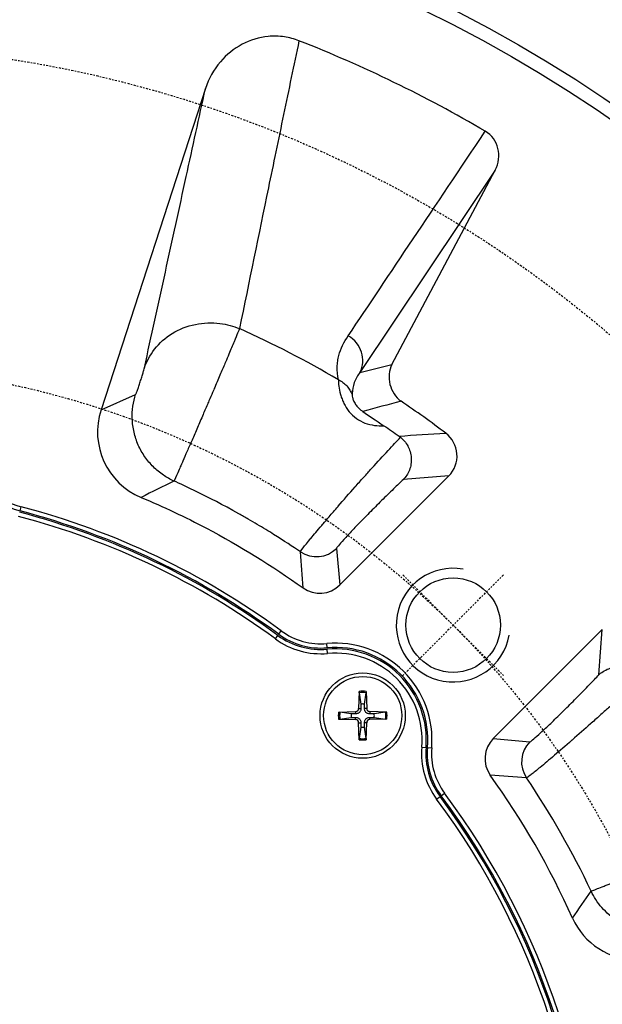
# Model space of a CAD drawing. Header units: millimetres. Extents: x 0 to 4378, y 0 to 2376.
# Tile 145 of 211: x 4008 to 4049, y 134 to 203. Entities that reach past the tile are written whole.
import ezdxf

# ---------------------------------------------------------------- set-up
doc = ezdxf.new("R2010")
doc.units = ezdxf.units.MM
doc.header["$LTSCALE"] = 0.2
doc.linetypes.add('CENTER2', pattern=[1.125, 0.75, -0.125, 0.125, -0.125])
doc.layers.add('01_Object Line', color=4, linetype='Continuous')
doc.layers.add('02_Center Line', color=1, linetype='CENTER2')
doc.styles.add('Rainbow-4.0 Style', font='malgunsl.ttf')
doc.dimstyles.new('Rainbow-4.0 Style', dxfattribs={"dimtxt": 3.5, "dimasz": 2.5, "dimexe": 1, "dimexo": 1, "dimgap": 1, "dimtad": 1, "dimdsep": 46, "dimtxsty": 'Rainbow-4.0 Style', "dimcen": 0, "dimclrd": 251, "dimclre": 251, "dimclrt": 7, "dimazin": 3, "dimtp": 0.1, "dimtm": 0.1, "dimtfac": 0.61, "dimtmove": 0, "dimatfit": 3, "dimfxl": 1, "dimlwd": -1, "dimlwe": -1, "dimarcsym": 1})
doc.dimstyles.new('Rainbow-4.0 Style$3', dxfattribs={"dimtxt": 3.5, "dimasz": 2.5, "dimexe": 1, "dimexo": 1, "dimgap": 1, "dimtad": 1, "dimtoh": 1, "dimdsep": 46, "dimtxsty": 'Rainbow-4.0 Style', "dimcen": 0, "dimclrd": 251, "dimclre": 251, "dimclrt": 7, "dimazin": 3, "dimtp": 0.1, "dimtm": 0.1, "dimtfac": 0.61, "dimtmove": 0, "dimatfit": 3, "dimfxl": 1, "dimlwd": -1, "dimlwe": -1, "dimarcsym": 1})

# ---------------------------------------------------------------- blocks, each defined once
blk = doc.blocks.new('*D143')
at = {"color": 251, "linetype": 'ByBlock', "transparency": 16777216}
for p, q in [((4055.286, 177.279), (4088.932, 210.925)), ((4094.524, 116.468), (4128.058, 116.468))]:
    blk.add_line(p, q, dxfattribs=at)
blk.add_arc((3994.475, 116.468), 132.583, 1.08039, 43.91961, dxfattribs=at)
at = {"color": 251, "transparency": 16777216}
for points in [[(4089.679, 208.142), (4090.274, 208.725), (4088.225, 210.218)], [(4127.451, 118.971), (4126.618, 118.963), (4127.058, 116.468)]]:
    blk.add_solid(points, dxfattribs=at)
at = {"layer": 'Defpoints', "color": 0, "transparency": 16777216}
for p in [(4054.579, 176.572), (4122.54, 150.782), (3895.427, 116.468), (4093.524, 116.468), (3934.371, 56.363)]:
    blk.add_point(p, dxfattribs=at)
at = {"color": 7, "transparency": 16777216, "insert": (4119.534, 168.269), "char_height": 3.5, "attachment_point": 5, "rotation": 292.5, "style": 'Rainbow-4.0 Style'}
blk.add_mtext('45°', dxfattribs=at)
blk = doc.blocks.new('*D144')
at = {"color": 251, "linetype": 'ByBlock', "transparency": 16777216}
for p, q in [((4094.524, 116.468), (4128.058, 116.468)), ((4055.286, 55.656), (4088.932, 22.01))]:
    blk.add_line(p, q, dxfattribs=at)
blk.add_arc((3994.475, 116.468), 132.583, 316.08039, 358.91961, dxfattribs=at)
at = {"color": 251, "transparency": 16777216}
for points in [[(4126.618, 113.972), (4127.451, 113.964), (4127.058, 116.468)], [(4090.274, 24.21), (4089.679, 24.793), (4088.225, 22.717)]]:
    blk.add_solid(points, dxfattribs=at)
at = {"layer": 'Defpoints', "color": 0, "transparency": 16777216}
for p in [(3934.371, 176.572), (3895.427, 116.468), (4093.524, 116.468), (4054.579, 56.363), (4109.295, 50.176)]:
    blk.add_point(p, dxfattribs=at)
at = {"color": 7, "transparency": 16777216, "insert": (4114.398, 66.794), "char_height": 3.5, "attachment_point": 5, "rotation": 67.5, "style": 'Rainbow-4.0 Style'}
blk.add_mtext('45°', dxfattribs=at)
blk = doc.blocks.new('*D153')
at = {"color": 251, "linetype": 'ByBlock', "transparency": 16777216}
blk.add_line((4041.249, 78.888), (3947.702, 154.047), dxfattribs=at)
at = {"color": 251, "transparency": 16777216}
for points in [[(3947.963, 154.372), (3947.441, 153.723), (3945.753, 155.613)], [(4041.509, 79.212), (4040.988, 78.563), (4043.197, 77.322)]]:
    blk.add_solid(points, dxfattribs=at)
at = {"layer": 'Defpoints', "color": 0, "transparency": 16777216}
for p in [(3945.753, 155.613), (4043.197, 77.322)]:
    blk.add_point(p, dxfattribs=at)
at = {"color": 7, "transparency": 16777216, "insert": (3968.219, 141.181), "char_height": 3.5, "attachment_point": 5, "rotation": 321.21998, "style": 'Rainbow-4.0 Style'}
blk.add_mtext('PCD 125', dxfattribs=at)
blk = doc.blocks.new('*D154')
at = {"color": 251, "linetype": 'ByBlock', "transparency": 16777216}
blk.add_line((4016.45, 36.948), (3972.501, 195.987), dxfattribs=at)
at = {"color": 251, "transparency": 16777216}
for points in [[(3972.902, 196.098), (3972.099, 195.876), (3971.835, 198.397)], [(4016.851, 37.059), (4016.048, 36.837), (4017.116, 34.538)]]:
    blk.add_solid(points, dxfattribs=at)
at = {"layer": 'Defpoints', "color": 0, "transparency": 16777216}
for p in [(3971.835, 198.397), (4017.116, 34.538)]:
    blk.add_point(p, dxfattribs=at)
at = {"color": 7, "transparency": 16777216, "insert": (3979.024, 182.967), "char_height": 3.5, "attachment_point": 5, "rotation": 285.4477, "style": 'Rainbow-4.0 Style'}
blk.add_mtext('PCD 170', dxfattribs=at)
blk = doc.blocks.new('A$C7e989c4f')
for p, q in [((26.769, 81.934), (19.423, 59.327)), ((47.148, 76.189), (37.64, 61.964)), ((39.888, 62.536), (47.148, 76.189)), ((37.742, 65.922), (37.742, 65.922)), ((38.018, 66.333), (38.018, 66.333)), ((37.64, 61.964), (39.888, 62.536)), ((27.871, 61.956), (27.871, 61.956)), ((19.423, 59.327), (21.861, 60.424)), ((27.305, 60.635), (27.305, 60.635)), ((36.214, 47.018), (43.881, 54.685)), ((43.881, 54.685), (40.693, 54.437)), ((13.729, 52.226), (13.805, 52.516)), ((35.987, 49.591), (36.214, 47.018)), ((31.928, 43.55), (32.106, 43.792)), ((54.685, 43.881), (47.018, 36.214)), ((54.439, 40.695), (54.685, 43.881)), ((31.692, 43.227), (31.869, 43.469)), ((35.33, 42.602), (35.303, 42.901)), ((35.365, 42.204), (35.338, 42.502)), ((37.579, 39.524), (37.546, 38.333)), ((38.081, 39.524), (38.114, 38.333)), ((37.582, 39.433), (37.7, 38.64)), ((37.96, 38.64), (38.079, 39.433)), ((36.136, 38.081), (37.328, 38.114)), ((37.328, 38.114), (37.332, 37.955)), ((37.546, 38.333), (37.706, 38.328)), ((38.114, 38.333), (37.955, 38.328)), ((38.333, 38.114), (38.328, 37.955)), ((39.524, 38.081), (38.333, 38.114)), ((36.136, 37.579), (37.328, 37.546)), ((37.02, 37.96), (36.227, 38.079)), ((36.227, 37.582), (37.02, 37.7)), ((37.328, 37.546), (37.332, 37.706)), ((38.333, 37.546), (38.328, 37.706)), ((39.524, 37.579), (38.333, 37.546)), ((39.433, 38.079), (38.64, 37.96)), ((38.64, 37.7), (39.433, 37.582)), ((37.546, 37.328), (37.706, 37.332)), ((37.579, 36.136), (37.546, 37.328)), ((37.7, 37.02), (37.582, 36.227)), ((38.114, 37.328), (37.955, 37.332)), ((38.079, 36.227), (37.96, 37.02)), ((38.081, 36.136), (38.114, 37.328)), ((47.018, 36.214), (49.589, 35.986)), ((41.987, 35.622), (42.286, 35.597)), ((42.385, 35.589), (42.684, 35.564)), ((43.033, 31.955), (43.274, 32.134)), ((43.354, 32.194), (43.595, 32.373))]:
    blk.add_line(p, q)
for centre, radius in [((0, 0), 98), ((0, 0), 97.049), ((44.194, 44.194), 3.324), ((37.83, 37.83), 3), ((37.83, 37.83), 2.75)]:
    blk.add_circle(centre, radius)
for centre, radius, start, end in [((0, 0), 71, 67.18585, 67.18639), ((0, 0), 71.1, 66.912, 66.91257), ((0, 0), 68.965, 69.44288, 69.44317), ((0, 0), 68.718, 69.57625, 69.57653), ((0, 0), 73.5, 59.02396, 59.0245), ((0, 0), 66.719, 70.14101, 70.14103), ((0, 0), 71, 58.48325, 58.51927), ((0, 0), 71.1, 58.52828, 58.56303), ((0, 0), 62.781, 69.85746, 69.85748), ((0, 0), 71, 54.17761, 54.18775), ((0, 0), 71.1, 54.08055, 54.09126), ((15, 57.061), 5, 180, 255.2716), ((15, 57.061), 4.7, 180, 255.2716), ((0, 0), 60.782, 68.60285, 68.6029), ((0, 0), 60.535, 68.31421, 68.31427), ((40.175, 53.619), 1.674, 57.07587, 57.08125), ((40.175, 53.619), 1.965, 59.15677, 59.15779), ((0, 0), 53.9, 53.75306, 75.2716), ((0, 0), 54, 53.75306, 75.2716), ((0, 0), 54.3, 53.75306, 75.2716), ((0, 0), 53.6, 53.75306, 75.2716), ((34.885, 47.582), 4.7, 233.75306, 275.10402), ((34.885, 47.582), 5.4, 233.75306, 275.10401), ((34.885, 47.582), 5.1, 233.75306, 275.10401), ((34.885, 47.582), 5, 233.75306, 275.10401), ((35.908, 36.128), 6.8, 355.24588, 95.10391), ((35.908, 36.128), 6.5, 355.24588, 95.10391), ((35.908, 36.128), 6.4, 355.24588, 95.10391), ((35.908, 36.128), 6.1, 355.24588, 95.10391), ((37.83, 37.83), 1.713, 81.58153, 98.41847), ((37.83, 37.83), 1.622, 81.19212, 98.80788), ((37.321, 38.339), 0.225, 271.61203, 358.38797), ((37.83, 37.83), 0.82, 80.88542, 99.11458), ((38.339, 38.339), 0.225, 181.61203, 268.38797), ((37.83, 37.83), 1.713, 171.58153, 188.41847), ((37.83, 37.83), 1.622, 171.19212, 188.80788), ((37.83, 37.83), 0.82, 170.88542, 189.11458), ((37.321, 37.321), 0.225, 1.61203, 88.38797), ((38.339, 37.321), 0.225, 91.61203, 178.38797), ((37.83, 37.83), 0.82, 350.88542, 9.11458), ((37.83, 37.83), 1.622, 351.19212, 8.80788), ((37.83, 37.83), 1.713, 351.58153, 8.41847), ((37.83, 37.83), 0.82, 260.88542, 279.11458), ((37.83, 37.83), 1.713, 261.58153, 278.41847), ((37.83, 37.83), 1.622, 261.19212, 278.80788), ((47.368, 35.175), 5.4, 175.2458, 216.59674), ((47.368, 35.175), 5.1, 175.24579, 216.59674), ((47.368, 35.175), 5, 175.24579, 216.59674), ((47.368, 35.175), 4.7, 175.24579, 216.59674), ((0, 0), 57.64, 24.16052, 35.69921), ((0, 0), 59.619, 25.30238, 34.13196), ((0, 0), 53.6, 323.75306, 36.59674), ((0, 0), 53.9, 323.75306, 36.59674), ((0, 0), 54, 323.75306, 36.59674), ((0, 0), 54.3, 323.75306, 36.59674)]:
    blk.add_arc(centre, radius, start, end)
for centre, major_axis, ratio, start_param, end_param in [((-0.069, -0.143), (-40.073, -82.525), 1, 3.0618, 3.22078), ((45.369, 77.107), (1.177, 1.761), 0.94444, 4.81882, 6.337308), ((-0.056, -0.115), (65.162, -29.216), 1, 1.461099, 1.570796), ((35.875, 62.903), (1.663, -1.111), 0.94444, 0.106225, 1.637753), ((-20.373, 7.381), (86.854, 14.396), 0.760607, 0.624693, 0.675937), ((24.183, 57.786), (4.564, 2.056), 0.998889, 2.404624, 3.892375), ((39.93, 56.829), (1.013, -0.712), 0.645903, 1.470698, 1.570744), ((42.464, 56.098), (1.997, 0.155), 0.998562, 5.421308, 7.128667), ((34.574, 51.004), (-1.992, -0.176), 0.998964, 0.887454, 2.267717), ((34.801, 48.435), (-0.176, 1.994), 0.998964, 2.43133, 3.83859), ((48.434, 34.8), (1.994, -0.176), 0.998964, 2.444481, 3.85198), ((51.004, 34.574), (0.175, 1.992), 0.998964, 0.87463, 2.253842), ((57.153, 25.643), (-2.699, -4.214), 0.999141, 5.704173, 6.852522)]:
    blk.add_ellipse(centre, major_axis=major_axis, ratio=ratio, start_param=start_param, end_param=end_param)
for points, knots in [([(33.35, 85.294), (33.019, 85.423), (32.674, 85.515), (31.945, 85.622), (31.563, 85.632), (30.54, 85.536), (29.917, 85.346), (28.765, 84.736), (28.25, 84.319), (27.351, 83.268), (26.993, 82.625), (26.769, 81.934)], [0.0001057, 0.0001057, 0.0001057, 0.0001057, 0.1068423, 0.1068423, 0.2213138, 0.2213138, 0.4150615, 0.4150615, 0.6118997, 0.6118997, 0.8293632, 0.8293632, 0.8293632, 0.8293632]), ([(33.35, 85.294), (32.988, 83.574), (32.628, 81.846), (32.267, 80.108), (32.087, 79.239), (31.901, 78.343), (31.722, 77.484), (31.544, 76.624), (31.37, 75.783), (31.199, 74.961), (30.518, 71.673), (29.843, 68.345), (29.16, 65.047)], [0, 0, 0, 0, 0.25, 0.25, 0.25, 0.375, 0.375, 0.375, 0.5, 0.5, 0.5, 1, 1, 1, 1]), ([(22.475, 62.281), (22.968, 64.532), (23.459, 66.777), (23.949, 69.02), (24.44, 71.263), (24.929, 73.505), (25.418, 75.743), (25.869, 77.809), (26.319, 79.872), (26.769, 81.934)], [0, 0, 0, 0, 0.3333333, 0.3333333, 0.3333333, 0.6666667, 0.6666667, 0.6666667, 0.9743589, 0.9743589, 0.9743589, 0.9743589]), ([(22.475, 62.281), (22.778, 63.176), (23.448, 64.107), (24.43, 64.714), (25.415, 65.323), (26.676, 65.562), (27.782, 65.419), (28.278, 65.355), (28.744, 65.222), (29.16, 65.047)], [0, 0, 0, 0, 0.4072445, 0.4072445, 0.4072445, 0.816307, 0.816307, 0.816307, 0.999991, 0.999991, 0.999991, 0.999991]), ([(29.16, 65.047), (29.101, 64.902), (29.009, 64.666), (28.78, 64.112), (28.73, 63.992), (28.674, 63.856), (28.609, 63.702), (28.495, 63.428), (28.354, 63.093), (28.18, 62.682), (28.078, 62.441), (27.964, 62.175), (27.839, 61.881), (27.712, 61.585), (27.574, 61.262), (27.426, 60.916), (27.375, 60.798), (27.323, 60.677), (27.27, 60.553), (27.188, 60.364), (27.104, 60.168), (27.019, 59.969), (26.995, 59.914), (26.971, 59.858), (26.947, 59.802), (26.891, 59.673), (26.835, 59.543), (26.779, 59.411), (26.722, 59.28), (26.645, 59.1), (26.608, 59.014), (26.473, 58.702), (26.339, 58.39), (26.207, 58.086), (26.077, 57.785), (25.95, 57.493), (25.829, 57.214), (25.706, 56.934), (25.59, 56.667), (25.482, 56.42), (25.371, 56.166), (25.268, 55.931), (25.176, 55.722), (25.143, 55.647), (25.111, 55.575), (25.081, 55.506), (25.024, 55.375), (24.972, 55.256), (24.924, 55.149), (24.848, 54.976), (24.786, 54.834), (24.735, 54.72), (24.62, 54.462), (24.568, 54.347), (24.556, 54.328)], [0.0002381, 0.0002381, 0.0002381, 0.0002381, 0.2055464, 0.2055464, 0.2055464, 0.25, 0.25, 0.25, 0.3288901, 0.3288901, 0.3288901, 0.375, 0.375, 0.375, 0.4215544, 0.4215544, 0.4215544, 0.4375, 0.4375, 0.4375, 0.4619665, 0.4619665, 0.4619665, 0.46875, 0.46875, 0.46875, 0.484375, 0.484375, 0.484375, 0.5, 0.5, 0.5, 0.5570897, 0.5570897, 0.5570897, 0.6136122, 0.6136122, 0.6136122, 0.6705457, 0.6705457, 0.6705457, 0.7289438, 0.7289438, 0.7289438, 0.75, 0.75, 0.75, 0.7899718, 0.7899718, 0.7899718, 0.8544039, 0.8544039, 0.8544039, 0.9999588, 0.9999588, 0.9999588, 0.9999588]), ([(36.118, 61.456), (36.061, 61.775), (36.036, 62.081), (36.046, 62.486), (36.058, 62.621), (36.096, 62.89), (36.128, 63.042), (36.279, 63.624), (36.519, 64.123), (36.811, 64.544)], [0, 0, 0, 0, 0.25, 0.25, 0.375, 0.375, 0.5, 0.5, 1, 1, 1, 1]), ([(39.888, 62.536), (39.778, 62.322), (39.714, 62.087), (39.67, 61.605), (39.69, 61.359), (39.807, 60.889), (39.904, 60.662), (40.169, 60.257), (40.335, 60.079), (40.533, 59.941)], [0.0000013, 0.0000013, 0.0000013, 0.0000013, 0.0723715, 0.0723715, 0.1450896, 0.1450896, 0.2178093, 0.2178093, 0.2901846, 0.2901846, 0.2901846, 0.2901846]), ([(21.861, 60.424), (21.866, 60.426), (21.878, 60.45), (21.895, 60.49), (21.903, 60.51), (21.913, 60.534), (21.924, 60.562), (21.935, 60.591), (21.947, 60.623), (21.961, 60.66), (21.974, 60.696), (21.989, 60.737), (22.004, 60.78), (22.019, 60.823), (22.036, 60.868), (22.052, 60.917), (22.069, 60.965), (22.086, 61.015), (22.104, 61.067), (22.121, 61.119), (22.139, 61.173), (22.157, 61.228), (22.175, 61.282), (22.193, 61.338), (22.211, 61.393), (22.229, 61.449), (22.247, 61.504), (22.264, 61.558), (22.299, 61.666), (22.331, 61.771), (22.36, 61.866), (22.388, 61.96), (22.413, 62.045), (22.433, 62.116), (22.452, 62.187), (22.467, 62.243), (22.475, 62.281)], [0, 0, 0, 0, 0.125, 0.125, 0.125, 0.1875, 0.1875, 0.1875, 0.25, 0.25, 0.25, 0.3125, 0.3125, 0.3125, 0.375, 0.375, 0.375, 0.4375, 0.4375, 0.4375, 0.5, 0.5, 0.5, 0.5625, 0.5625, 0.5625, 0.625, 0.625, 0.625, 0.75, 0.75, 0.75, 0.875, 0.875, 0.875, 1, 1, 1, 1]), ([(36.118, 61.456), (36.117, 61.332), (36.127, 61.174), (36.152, 60.996), (36.176, 60.818), (36.215, 60.621), (36.273, 60.416), (36.303, 60.314), (36.337, 60.21), (36.376, 60.105), (36.416, 59.999), (36.461, 59.893), (36.511, 59.787), (36.606, 59.587), (36.723, 59.392), (36.866, 59.218), (36.869, 59.213), (36.873, 59.209), (36.876, 59.205), (37.025, 59.026), (37.196, 58.868), (37.384, 58.734), (37.571, 58.6), (37.775, 58.49), (37.992, 58.409), (38.208, 58.327), (38.436, 58.273), (38.666, 58.244), (38.885, 58.216), (39.105, 58.209), (39.319, 58.221)], [0, 0, 0, 0, 0.1257819, 0.1257819, 0.1257819, 0.2514931, 0.2514931, 0.2514931, 0.314309, 0.314309, 0.314309, 0.3781989, 0.3781989, 0.3781989, 0.5, 0.5, 0.5, 0.5030132, 0.5030132, 0.5030132, 0.6287589, 0.6287589, 0.6287589, 0.7545047, 0.7545047, 0.7545047, 0.8802505, 0.8802505, 0.8802505, 0.999763, 0.999763, 0.999763, 0.999763]), ([(36.118, 61.456), (36.227, 61.404), (36.333, 61.342), (36.432, 61.27), (36.536, 61.195), (36.632, 61.109), (36.717, 61.014), (36.802, 60.92), (36.876, 60.817), (36.937, 60.709), (36.998, 60.601), (37.047, 60.488), (37.1, 60.379)], [0, 0, 0, 0, 0.241221, 0.241221, 0.241221, 0.494148, 0.494148, 0.494148, 0.747074, 0.747074, 0.747074, 1, 1, 1, 1]), ([(24.556, 54.328), (24.296, 54.446), (24.045, 54.587), (23.808, 54.748), (23.559, 54.917), (23.326, 55.109), (23.112, 55.32), (22.89, 55.539), (22.688, 55.778), (22.511, 56.034), (22.33, 56.294), (22.174, 56.572), (22.046, 56.862), (21.917, 57.153), (21.817, 57.456), (21.746, 57.765), (21.676, 58.069), (21.635, 58.379), (21.622, 58.69), (21.611, 58.991), (21.626, 59.293), (21.668, 59.591), (21.709, 59.873), (21.773, 60.153), (21.861, 60.424)], [0, 0, 0, 0, 0.117584, 0.117584, 0.117584, 0.241263, 0.241263, 0.241263, 0.369532, 0.369532, 0.369532, 0.5, 0.5, 0.5, 0.63074, 0.63074, 0.63074, 0.759008, 0.759008, 0.759008, 0.882687, 0.882687, 0.882687, 1, 1, 1, 1]), ([(37.1, 60.379), (37.085, 60.324), (37.095, 60.265), (37.111, 60.2), (37.129, 60.13), (37.154, 60.054), (37.19, 59.974), (37.208, 59.933), (37.229, 59.891), (37.252, 59.848), (37.276, 59.806), (37.302, 59.763), (37.332, 59.72), (37.388, 59.637), (37.456, 59.552), (37.538, 59.47), (37.589, 59.418), (37.646, 59.368), (37.709, 59.319), (37.737, 59.297), (37.767, 59.276), (37.798, 59.255), (37.814, 59.243), (37.831, 59.232), (37.848, 59.221)], [0, 0, 0, 0, 0.192416, 0.192416, 0.192416, 0.397002, 0.397002, 0.397002, 0.500302, 0.500302, 0.500302, 0.602071, 0.602071, 0.602071, 0.795696, 0.795696, 0.795696, 0.916429, 0.916429, 0.916429, 0.971045, 0.971045, 0.971045, 1, 1, 1, 1]), ([(39.32, 58.221), (39.499, 58.1), (39.678, 57.977), (40.035, 57.732), (40.213, 57.608), (40.39, 57.484)], [-0.1299855, -0.1299855, -0.1299855, -0.1299855, -0.0650083, -0.0650083, -0.0000556, -0.0000556, -0.0000556, -0.0000556]), ([(33.453, 49.35), (33.455, 49.372), (33.515, 49.459), (33.639, 49.62), (33.642, 49.625), (33.646, 49.629), (33.649, 49.634), (33.709, 49.712), (33.782, 49.805), (33.869, 49.913), (33.961, 50.028), (34.089, 50.184), (34.186, 50.303), (34.189, 50.306), (34.192, 50.31), (34.195, 50.314), (34.389, 50.549), (34.639, 50.845), (34.949, 51.211), (34.981, 51.248), (35.013, 51.286), (35.046, 51.324), (35.177, 51.478), (35.318, 51.643), (35.469, 51.819), (35.658, 52.039), (35.891, 52.308), (36.08, 52.526), (36.09, 52.538), (36.1, 52.549), (36.11, 52.56), (36.489, 52.996), (36.892, 53.459), (37.295, 53.915), (37.498, 54.146), (37.701, 54.374), (37.901, 54.597), (38.089, 54.806), (38.274, 55.009), (38.455, 55.204), (38.47, 55.22), (38.485, 55.237), (38.501, 55.254), (38.885, 55.669), (39.265, 56.085), (39.613, 56.465), (39.94, 56.822), (40.238, 57.145), (40.489, 57.409)], [0, 0, 0, 0, 0.125, 0.125, 0.125, 0.128517, 0.128517, 0.128517, 0.1875, 0.1875, 0.1875, 0.25, 0.25, 0.25, 0.2519254, 0.2519254, 0.2519254, 0.375, 0.375, 0.375, 0.3875238, 0.3875238, 0.3875238, 0.4375, 0.4375, 0.4375, 0.5, 0.5, 0.5, 0.5032333, 0.5032333, 0.5032333, 0.6277939, 0.6277939, 0.6277939, 0.6907274, 0.6907274, 0.6907274, 0.75, 0.75, 0.75, 0.7550609, 0.7550609, 0.7550609, 0.881392, 0.881392, 0.881392, 0.9999733, 0.9999733, 0.9999733, 0.9999733]), ([(40.489, 57.409), (40.694, 57.245), (40.87, 57.037), (41.001, 56.798), (41.003, 56.794), (41.006, 56.789), (41.008, 56.785), (41.071, 56.667), (41.127, 56.531), (41.167, 56.395), (41.209, 56.25), (41.234, 56.104), (41.243, 55.979), (41.244, 55.972), (41.245, 55.964), (41.245, 55.956), (41.254, 55.814), (41.249, 55.666), (41.225, 55.512), (41.204, 55.376), (41.168, 55.236), (41.114, 55.096), (41.067, 54.974), (41.005, 54.851), (40.929, 54.733), (40.862, 54.629), (40.783, 54.529), (40.693, 54.437)], [0.0000005, 0.0000005, 0.0000005, 0.0000005, 0.2454408, 0.2454408, 0.2454408, 0.25, 0.25, 0.25, 0.3708612, 0.3708612, 0.3708612, 0.5, 0.5, 0.5, 0.5078309, 0.5078309, 0.5078309, 0.6542187, 0.6542187, 0.6542187, 0.7844431, 0.7844431, 0.7844431, 0.8988476, 0.8988476, 0.8988476, 1, 1, 1, 1]), ([(33.453, 49.35), (32.916, 49.713), (32.29, 50.125), (31.568, 50.576), (31.207, 50.801), (30.822, 51.036), (30.412, 51.279), (30.207, 51.4), (29.996, 51.524), (29.779, 51.649), (29.671, 51.712), (29.56, 51.775), (29.449, 51.838), (29.337, 51.902), (29.251, 51.951), (29.109, 52.03), (26.837, 53.301), (25.287, 53.998), (24.556, 54.328)], [0, 0, 0, 0, 0.25, 0.25, 0.25, 0.375, 0.375, 0.375, 0.4375, 0.4375, 0.4375, 0.46875, 0.46875, 0.46875, 0.5, 0.5, 0.5, 0.9999983, 0.9999983, 0.9999983, 0.9999983]), ([(40.693, 54.437), (40.593, 54.342), (40.488, 54.243), (40.379, 54.139), (40.134, 53.905), (39.863, 53.643), (39.583, 53.369), (39.443, 53.232), (39.301, 53.091), (39.156, 52.949), (39.012, 52.806), (38.867, 52.661), (38.722, 52.516), (38.431, 52.225), (38.143, 51.934), (37.87, 51.655), (37.598, 51.376), (37.341, 51.11), (37.109, 50.867), (36.877, 50.623), (36.671, 50.403), (36.503, 50.219), (36.335, 50.035), (36.205, 49.887), (36.118, 49.78), (36.03, 49.674), (35.986, 49.609), (35.987, 49.591)], [0, 0, 0, 0, 0.0598086, 0.0598086, 0.0598086, 0.1941213, 0.1941213, 0.1941213, 0.2612777, 0.2612777, 0.2612777, 0.3284341, 0.3284341, 0.3284341, 0.4627468, 0.4627468, 0.4627468, 0.5970596, 0.5970596, 0.5970596, 0.7313723, 0.7313723, 0.7313723, 0.8656871, 0.8656871, 0.8656871, 1, 1, 1, 1]), ([(22.248, 53.174), (23.809, 52.521), (27.743, 50.667), (31.475, 48.36), (33.635, 46.809)], [0, 0, 0, 0, 0.388764, 1, 1, 1, 1]), ([(54.439, 40.695), (54.455, 40.71), (54.47, 40.725), (54.589, 40.832), (54.703, 40.915), (54.956, 41.06), (55.096, 41.12), (55.48, 41.235), (55.731, 41.263), (56.234, 41.222), (56.481, 41.156), (56.852, 40.976), (56.983, 40.893), (57.217, 40.704), (57.32, 40.601), (57.41, 40.489)], [-0.3459062, -0.3459062, -0.3459062, -0.3459062, -0.3387816, -0.3387816, -0.2929461, -0.2929461, -0.2444552, -0.2444552, -0.1663783, -0.1663783, -0.089969, -0.089969, -0.0433099, -0.0433099, -0.0000351, -0.0000351, -0.0000351, -0.0000351]), ([(57.41, 40.489), (57.176, 40.267), (56.881, 39.989), (56.515, 39.65), (56.5, 39.636), (56.485, 39.622), (56.469, 39.608), (56.299, 39.45), (56.113, 39.279), (55.912, 39.096), (55.71, 38.912), (55.462, 38.686), (55.255, 38.499), (55.238, 38.484), (55.221, 38.468), (55.204, 38.453), (55.004, 38.273), (54.8, 38.089), (54.593, 37.905), (54.367, 37.704), (54.139, 37.501), (53.91, 37.299), (53.895, 37.286), (53.88, 37.272), (53.865, 37.259), (53.422, 36.868), (53.018, 36.513), (52.561, 36.109), (52.55, 36.099), (52.538, 36.089), (52.527, 36.079), (52.095, 35.698), (51.692, 35.349), (51.329, 35.04), (50.939, 34.709), (50.596, 34.424), (50.315, 34.193), (50.286, 34.169), (50.257, 34.146), (50.23, 34.123), (49.977, 33.917), (49.779, 33.758), (49.635, 33.648), (49.467, 33.519), (49.373, 33.455), (49.35, 33.452)], [0.000033, 0.000033, 0.000033, 0.000033, 0.125, 0.125, 0.125, 0.1301317, 0.1301317, 0.1301317, 0.1875, 0.1875, 0.1875, 0.2452219, 0.2452219, 0.2452219, 0.25, 0.25, 0.25, 0.3078659, 0.3078659, 0.3078659, 0.3708104, 0.3708104, 0.3708104, 0.375, 0.375, 0.375, 0.4970001, 0.4970001, 0.4970001, 0.5, 0.5, 0.5, 0.6145, 0.6145, 0.6145, 0.7372752, 0.7372752, 0.7372752, 0.75, 0.75, 0.75, 0.8654738, 0.8654738, 0.8654738, 0.9999927, 0.9999927, 0.9999927, 0.9999927]), ([(49.589, 35.986), (49.608, 35.984), (49.674, 36.03), (49.78, 36.117), (49.887, 36.205), (50.035, 36.335), (50.219, 36.503), (50.403, 36.671), (50.623, 36.877), (50.867, 37.109), (51.11, 37.34), (51.376, 37.598), (51.655, 37.87), (51.934, 38.143), (52.225, 38.431), (52.515, 38.721), (52.661, 38.866), (52.806, 39.012), (52.948, 39.156), (53.091, 39.3), (53.232, 39.443), (53.369, 39.583), (53.643, 39.863), (53.903, 40.132), (54.139, 40.379), (54.244, 40.489), (54.345, 40.595), (54.439, 40.695)], [0, 0, 0, 0, 0.134311, 0.134311, 0.134311, 0.268622, 0.268622, 0.268622, 0.402933, 0.402933, 0.402933, 0.537245, 0.537245, 0.537245, 0.671556, 0.671556, 0.671556, 0.738711, 0.738711, 0.738711, 0.805867, 0.805867, 0.805867, 0.940178, 0.940178, 0.940178, 1, 1, 1, 1]), ([(37.582, 39.433), (37.581, 39.438), (37.58, 39.445), (37.58, 39.461), (37.579, 39.473), (37.579, 39.497), (37.579, 39.512), (37.579, 39.524)], [0.03461835, 0.03461835, 0.03461835, 0.03461835, 0.03765262, 0.03765262, 0.04141077, 0.04141077, 0.04522071, 0.04522071, 0.04522071, 0.04522071]), ([(38.081, 39.524), (38.081, 39.512), (38.081, 39.497), (38.081, 39.473), (38.081, 39.461), (38.08, 39.445), (38.079, 39.438), (38.079, 39.433)], [0.01516537, 0.01516537, 0.01516537, 0.01516537, 0.01897531, 0.01897531, 0.02273345, 0.02273345, 0.02576772, 0.02576772, 0.02576772, 0.02576772]), ([(37.706, 38.328), (37.706, 38.289), (37.7, 38.248), (37.681, 38.186), (37.67, 38.158), (37.639, 38.106), (37.62, 38.082), (37.579, 38.04), (37.554, 38.021), (37.502, 37.991), (37.475, 37.979), (37.413, 37.96), (37.372, 37.954), (37.332, 37.955)], [0.17143637, 0.17143637, 0.17143637, 0.17143637, 0.18383716, 0.18383716, 0.19255902, 0.19255902, 0.20128088, 0.20128088, 0.21000275, 0.21000275, 0.21872461, 0.21872461, 0.2311254, 0.2311254, 0.2311254, 0.2311254]), ([(38.328, 37.955), (38.289, 37.954), (38.248, 37.96), (38.186, 37.979), (38.158, 37.991), (38.106, 38.021), (38.082, 38.04), (38.04, 38.082), (38.021, 38.106), (37.991, 38.158), (37.979, 38.186), (37.96, 38.248), (37.954, 38.289), (37.955, 38.328)], [0.17143637, 0.17143637, 0.17143637, 0.17143637, 0.18383716, 0.18383716, 0.19255902, 0.19255902, 0.20128088, 0.20128088, 0.21000275, 0.21000275, 0.21872461, 0.21872461, 0.2311254, 0.2311254, 0.2311254, 0.2311254]), ([(36.136, 38.081), (36.149, 38.081), (36.164, 38.081), (36.187, 38.081), (36.2, 38.081), (36.216, 38.08), (36.222, 38.079), (36.227, 38.079)], [0.01516537, 0.01516537, 0.01516537, 0.01516537, 0.01897531, 0.01897531, 0.02273345, 0.02273345, 0.02576772, 0.02576772, 0.02576772, 0.02576772]), ([(36.227, 37.582), (36.222, 37.581), (36.216, 37.58), (36.2, 37.58), (36.187, 37.579), (36.164, 37.579), (36.149, 37.579), (36.136, 37.579)], [0.03461835, 0.03461835, 0.03461835, 0.03461835, 0.03765262, 0.03765262, 0.04141077, 0.04141077, 0.04522071, 0.04522071, 0.04522071, 0.04522071]), ([(37.332, 37.706), (37.372, 37.706), (37.413, 37.7), (37.475, 37.681), (37.502, 37.67), (37.554, 37.639), (37.579, 37.62), (37.62, 37.579), (37.639, 37.554), (37.67, 37.502), (37.681, 37.475), (37.7, 37.413), (37.706, 37.372), (37.706, 37.332)], [0.17143637, 0.17143637, 0.17143637, 0.17143637, 0.18383716, 0.18383716, 0.19255902, 0.19255902, 0.20128088, 0.20128088, 0.21000275, 0.21000275, 0.21872461, 0.21872461, 0.2311254, 0.2311254, 0.2311254, 0.2311254]), ([(37.955, 37.332), (37.954, 37.372), (37.96, 37.413), (37.979, 37.475), (37.991, 37.502), (38.021, 37.554), (38.04, 37.579), (38.082, 37.62), (38.106, 37.639), (38.158, 37.67), (38.186, 37.681), (38.248, 37.7), (38.289, 37.706), (38.328, 37.706)], [0.17143637, 0.17143637, 0.17143637, 0.17143637, 0.18383716, 0.18383716, 0.19255902, 0.19255902, 0.20128088, 0.20128088, 0.21000275, 0.21000275, 0.21872461, 0.21872461, 0.2311254, 0.2311254, 0.2311254, 0.2311254]), ([(39.433, 38.079), (39.438, 38.079), (39.445, 38.08), (39.461, 38.081), (39.473, 38.081), (39.497, 38.081), (39.512, 38.081), (39.524, 38.081)], [0.03461835, 0.03461835, 0.03461835, 0.03461835, 0.03765262, 0.03765262, 0.04141077, 0.04141077, 0.04522071, 0.04522071, 0.04522071, 0.04522071]), ([(39.524, 37.579), (39.512, 37.579), (39.497, 37.579), (39.473, 37.579), (39.461, 37.58), (39.445, 37.58), (39.438, 37.581), (39.433, 37.582)], [0.01516537, 0.01516537, 0.01516537, 0.01516537, 0.01897531, 0.01897531, 0.02273345, 0.02273345, 0.02576772, 0.02576772, 0.02576772, 0.02576772]), ([(37.579, 36.136), (37.579, 36.149), (37.579, 36.164), (37.579, 36.187), (37.58, 36.2), (37.58, 36.216), (37.581, 36.222), (37.582, 36.227)], [0.01516537, 0.01516537, 0.01516537, 0.01516537, 0.01897531, 0.01897531, 0.02273345, 0.02273345, 0.02576772, 0.02576772, 0.02576772, 0.02576772]), ([(38.079, 36.227), (38.079, 36.222), (38.08, 36.216), (38.081, 36.2), (38.081, 36.187), (38.081, 36.164), (38.081, 36.149), (38.081, 36.136)], [0.03461835, 0.03461835, 0.03461835, 0.03461835, 0.03765262, 0.03765262, 0.04141077, 0.04141077, 0.04522071, 0.04522071, 0.04522071, 0.04522071]), ([(53.9, 25.481), (53.92, 25.493), (54.056, 25.548), (54.341, 25.66), (54.468, 25.71), (54.624, 25.772), (54.813, 25.845), (54.899, 25.879), (54.991, 25.915), (55.091, 25.954), (55.195, 25.995), (55.306, 26.039), (55.426, 26.085), (55.644, 26.171), (55.887, 26.266), (56.154, 26.37), (56.308, 26.43), (56.469, 26.492), (56.637, 26.558), (56.746, 26.6), (56.857, 26.643), (56.971, 26.687), (57.185, 26.77), (57.41, 26.856), (57.643, 26.946), (57.822, 27.014), (58.006, 27.085), (58.195, 27.156), (58.384, 27.228), (58.548, 27.29), (58.774, 27.376), (59.094, 27.496), (59.407, 27.613), (59.711, 27.727), (60.033, 27.847), (60.343, 27.962), (60.64, 28.072), (60.958, 28.19), (61.26, 28.301), (61.544, 28.406), (61.852, 28.519), (62.139, 28.624), (62.402, 28.719), (62.543, 28.771), (62.678, 28.82), (62.805, 28.866), (62.921, 28.907), (63.031, 28.947), (63.135, 28.984), (63.152, 28.99), (63.169, 28.996), (63.185, 29.002), (63.311, 29.048), (63.43, 29.09), (63.54, 29.129), (63.659, 29.172), (63.769, 29.211), (63.871, 29.246), (63.981, 29.285), (64.081, 29.32), (64.171, 29.352), (64.27, 29.386), (64.357, 29.417), (64.435, 29.444), (64.622, 29.508), (64.754, 29.553), (64.852, 29.586)], [0, 0, 0, 0, 0.1516825, 0.1516825, 0.1516825, 0.2192101, 0.2192101, 0.2192101, 0.25, 0.25, 0.25, 0.2822281, 0.2822281, 0.2822281, 0.3411797, 0.3411797, 0.3411797, 0.375, 0.375, 0.375, 0.3967472, 0.3967472, 0.3967472, 0.4375, 0.4375, 0.4375, 0.46875, 0.46875, 0.46875, 0.5, 0.5, 0.5, 0.544059, 0.544059, 0.544059, 0.5907527, 0.5907527, 0.5907527, 0.6406785, 0.6406785, 0.6406785, 0.6947159, 0.6947159, 0.6947159, 0.7236739, 0.7236739, 0.7236739, 0.75, 0.75, 0.75, 0.7542294, 0.7542294, 0.7542294, 0.786708, 0.786708, 0.786708, 0.8215117, 0.8215117, 0.8215117, 0.8591826, 0.8591826, 0.8591826, 0.9005118, 0.9005118, 0.9005118, 0.9995375, 0.9995375, 0.9995375, 0.9995375]), ([(58.417, 22.619), (58.191, 22.619), (57.964, 22.635), (57.739, 22.666), (57.507, 22.698), (57.278, 22.746), (57.053, 22.81), (56.824, 22.875), (56.599, 22.957), (56.381, 23.054), (56.161, 23.152), (55.948, 23.267), (55.744, 23.396), (55.541, 23.525), (55.346, 23.668), (55.163, 23.825), (54.982, 23.981), (54.812, 24.149), (54.655, 24.329), (54.501, 24.505), (54.36, 24.691), (54.232, 24.887), (54.108, 25.077), (53.997, 25.276), (53.9, 25.481)], [0, 0, 0, 0, 0.120526, 0.120526, 0.120526, 0.2447179, 0.2447179, 0.2447179, 0.371571, 0.371571, 0.371571, 0.4998277, 0.4998277, 0.4998277, 0.6280841, 0.6280841, 0.6280841, 0.7549361, 0.7549361, 0.7549361, 0.8791262, 0.8791262, 0.8791262, 0.9997373, 0.9997373, 0.9997373, 0.9997373])]:
    blk.add_open_spline(points, degree=3, knots=knots)
for points in [[(36.811, 64.544), (39.687, 68.833), (42.901, 73.627), (46.454, 78.925)], [(37.64, 61.964), (37.123, 61.3), (37.096, 60.711), (37.1, 60.379)], [(40.533, 59.941), (39.632, 59.705), (38.736, 59.464), (37.848, 59.221)], [(37.848, 59.221), (38.267, 58.931), (38.759, 58.6), (39.32, 58.221)], [(40.39, 57.484), (41.473, 57.581), (42.568, 57.651), (43.673, 57.694)], [(24.556, 54.328), (23.782, 53.946), (23.012, 53.562), (22.248, 53.174)], [(33.635, 46.809), (33.58, 47.647), (33.519, 48.494), (33.453, 49.35)], [(49.35, 33.452), (48.495, 33.518), (47.648, 33.579), (46.809, 33.634)], [(52.591, 23.592), (53.031, 24.222), (53.467, 24.852), (53.9, 25.481)]]:
    blk.add_open_spline(points, degree=3)
for points, weights in [([(37.7, 38.64), (37.704, 38.448), (37.706, 38.328)], [1, 1.25721835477, 1.49274833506]), ([(37.955, 38.328), (37.957, 38.448), (37.96, 38.64)], [1.49274833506, 1.25721835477, 1]), ([(37.332, 37.955), (37.212, 37.957), (37.02, 37.96)], [1.49274833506, 1.25721835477, 1]), ([(37.02, 37.7), (37.212, 37.704), (37.332, 37.706)], [1, 1.25721835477, 1.49274833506]), ([(38.64, 37.96), (38.448, 37.957), (38.328, 37.955)], [1, 1.25721835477, 1.49274833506]), ([(38.328, 37.706), (38.448, 37.704), (38.64, 37.7)], [1.49274833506, 1.25721835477, 1]), ([(37.706, 37.332), (37.704, 37.212), (37.7, 37.02)], [1.49274833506, 1.25721835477, 1]), ([(37.96, 37.02), (37.957, 37.212), (37.955, 37.332)], [1, 1.25721835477, 1.49274833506])]:
    blk.add_rational_spline(points, weights, degree=2)
at = {"layer": '01_Object Line'}
blk.add_arc((44.194, 44.194), 4, 80, 350, dxfattribs=at)
at = {"layer": '02_Center Line'}
for p, q in [((47.73, 47.73), (40.659, 40.659)), ((40.659, 47.73), (47.73, 40.659))]:
    blk.add_line(p, q, dxfattribs=at)
for radius in [85, 62.5]:
    blk.add_circle((0, 0), radius, dxfattribs=at)

msp = doc.modelspace()

# ---------------------------------------------------------------- block references
msp.add_blockref('A$C7e989c4f', (3994.475, 116.468))

# ---------------------------------------------------------------- dimensions: what is measured, and where the dimension line sits
dim = msp.add_angular_dim_2l(base=(4122.54, 150.782), line1=((4093.524, 116.468), (3895.427, 116.468)), line2=((3934.371, 56.363), (4054.579, 176.572)), dimstyle='Rainbow-4.0 Style')
dim.commit()
dim.dimension.update_dxf_attribs({"geometry": '*D143', "text_midpoint": (4119.534, 168.269)})
for p1, p2, picture, middle in [((4017.116, 34.538), (3971.835, 198.397), '*D154', (3976.306, 182.216)), ((4043.197, 77.322), (3945.753, 155.613), '*D153', (3966.453, 138.982))]:
    dim = msp.add_diameter_dim_2p(p1=p1, p2=p2, dimstyle='Rainbow-4.0 Style$3', override={"dimpost": 'PCD <>', "dimatfit": 2})
    dim.commit()
    dim.dimension.update_dxf_attribs({"geometry": picture, "text_midpoint": middle, "dimtype": 163})
dim = msp.add_angular_dim_2l(base=(4109.295, 50.176), line1=((3934.371, 176.572), (4054.579, 56.363)), line2=((4093.524, 116.468), (3895.427, 116.468)), dimstyle='Rainbow-4.0 Style')
dim.commit()
dim.dimension.update_dxf_attribs({"geometry": '*D144', "text_midpoint": (4116.966, 65.73), "dimtype": 162})

doc.saveas('drawing.dxf')
